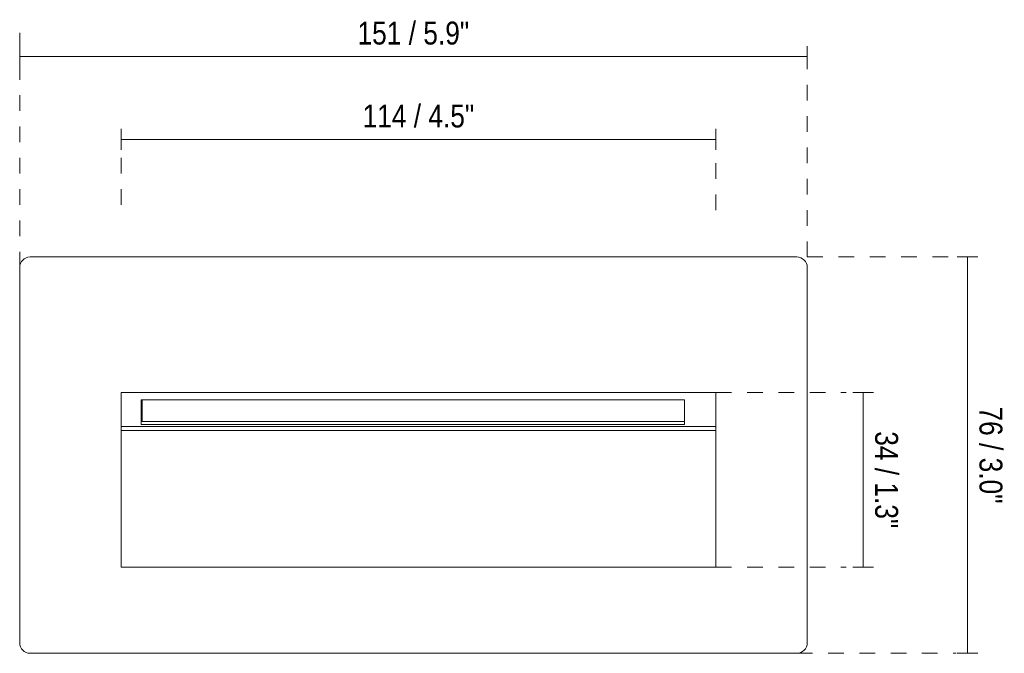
# Model space of a CAD drawing. Header units: millimetres. Extents: x -6655 to -5386, y 213 to 6679.
# Tile 1 of 4: x -6655 to -6466, y 262 to 384. Entities that reach past the tile are written whole.
import ezdxf

# ---------------------------------------------------------------- set-up
doc = ezdxf.new("R2010")
doc.units = ezdxf.units.MM
doc.linetypes.add('Dash', pattern=[6, 3, -3])
for name, color, linetype, lineweight in [('Cotas', 7, 'Continuous', 9), ('Cotas-2', 7, 'Continuous', 9), ('Luminarias', 7, 'Continuous', 20)]:
    doc.layers.add(name, color=color, linetype=linetype, lineweight=lineweight)
doc.layers.add('Lighthing Fixture Dim Grey Dash', color=7, linetype='Dash', lineweight=9, true_color=0xd2d2d2)
doc.styles.add('Arial Narrow', font='ARIALN.TTF', dxfattribs={"height": 4.4})
doc.dimstyles.new('FARO_-_2_2mm_Arial_Narrow_mm_Inch_Right', dxfattribs={"dimscale": 304.8, "dimtxt": 4.503096, "dimasz": 0, "dimexe": 0.006562, "dimexo": 0.0625, "dimgap": 0.003281, "dimtad": 1, "dimdec": 0, "dimzin": 0, "dimdsep": 46, "dimtxsty": 'Arial Narrow', "dimblk1": 'NONE', "dimblk2": 'NONE', "dimsah": 1, "dimcen": 0.09, "dimadec": 0, "dimazin": 0, "dimtfac": 1, "dimtdec": 4, "dimtix": 1, "dimtmove": 0, "dimatfit": 3, "dimfxl": 0.006562, "dimfxlon": 1, "dimtvp": 1, "dimtolj": 1, "dimtzin": 0, "dimarcsym": 2})

# ---------------------------------------------------------------- blocks, each defined once
blk = doc.blocks.new('70288 - 63490 PLAS-4 White recessed lamp-612560-Alzado_PDF')
at = {"layer": 'Luminarias'}
for p, q in [((-6505.99, 338), (-6653, 338)), ((-6655, 336), (-6655, 264)), ((-6504, 264), (-6504, 336)), ((-6635.53, 312), (-6635.53, 278.5)), ((-6521.52, 312), (-6635.53, 312)), ((-6521.52, 278.5), (-6521.52, 312)), ((-6631.7, 305.85), (-6631.7, 310.6)), ((-6631.7, 310.6), (-6527.5, 310.6)), ((-6631.5, 306.43), (-6631.5, 310.6)), ((-6527.5, 310.6), (-6527.5, 305.85)), ((-6631.5, 307.34), (-6631.7, 307.34)), ((-6527.5, 305.85), (-6631.7, 305.85)), ((-6631.5, 306.43), (-6527.5, 306.43)), ((-6521.52, 305.48), (-6635.53, 305.48)), ((-6521.52, 304.7), (-6635.53, 304.7)), ((-6635.53, 278.5), (-6521.52, 278.5)), ((-6653, 262), (-6505.99, 262))]:
    blk.add_line(p, q, dxfattribs=at)
for centre, start, end in [((-6653, 336), 90, 180), ((-6505.99, 336), 0, 90), ((-6653, 264), 180, 270), ((-6505.99, 264), 270, 360)]:
    blk.add_arc(centre, 2, start, end, dxfattribs=at)
blk = doc.blocks.new('DIMBLOCK1-Alzado_PDF')
at = {"layer": 'Cotas-2', "color": 251, "true_color": 0x5b5b5b}
for p, q in [((-6473.26, 338), (-6475.26, 338)), ((-6473.26, 262), (-6473.26, 338)), ((-6473.26, 338), (-6471.26, 338)), ((-6473.26, 262), (-6475.26, 262)), ((-6473.26, 262), (-6471.26, 262))]:
    blk.add_line(p, q, dxfattribs=at)
at = {"layer": 'Cotas-2', "color": 0, "insert": (-6466.57, 309.33), "char_height": 4.4, "width": 22.3868, "attachment_point": 1, "rotation": 270, "line_spacing_factor": 0.974696, "style": 'Arial Narrow'}
blk.add_mtext('76 / 3.0"', dxfattribs=at)
blk = doc.blocks.new('_None')
blk = doc.blocks.new('DIMBLOCK2-Alzado_PDF')
at = {"layer": 'Cotas-2', "color": 251, "true_color": 0x5b5b5b}
for p, q in [((-6655, 376.45), (-6655, 378.45)), ((-6504, 376.45), (-6504, 378.45)), ((-6655, 376.45), (-6504, 376.45)), ((-6655, 376.45), (-6655, 374.45)), ((-6504, 376.45), (-6504, 374.45))]:
    blk.add_line(p, q, dxfattribs=at)
at = {"layer": 'Cotas-2', "color": 0, "insert": (-6590.22, 383.14), "char_height": 4.4, "width": 25.732, "attachment_point": 1, "line_spacing_factor": 0.974696, "style": 'Arial Narrow'}
blk.add_mtext('151 / 5.9"', dxfattribs=at)
blk = doc.blocks.new('DIMBLOCK3-Alzado_PDF')
at = {"layer": 'Cotas-2', "color": 251, "true_color": 0x5b5b5b}
for p, q in [((-6635.53, 360.56), (-6635.53, 362.56)), ((-6521.52, 360.56), (-6521.52, 362.56)), ((-6635.53, 360.56), (-6521.52, 360.56)), ((-6635.53, 360.56), (-6635.53, 358.56)), ((-6521.52, 360.56), (-6521.52, 358.56))]:
    blk.add_line(p, q, dxfattribs=at)
at = {"layer": 'Cotas-2', "color": 0, "insert": (-6589.25, 367.24), "char_height": 4.4, "width": 25.732, "attachment_point": 1, "line_spacing_factor": 0.974696, "style": 'Arial Narrow'}
blk.add_mtext('114 / 4.5"', dxfattribs=at)
blk = doc.blocks.new('DIMBLOCK4-Alzado_PDF')
at = {"layer": 'Cotas-2', "color": 251, "true_color": 0x5b5b5b}
for p, q in [((-6493.26, 312), (-6495.26, 312)), ((-6493.26, 278.5), (-6493.26, 312)), ((-6493.26, 312), (-6491.26, 312)), ((-6493.26, 278.5), (-6495.26, 278.5)), ((-6493.26, 278.5), (-6491.26, 278.5))]:
    blk.add_line(p, q, dxfattribs=at)
at = {"layer": 'Cotas-2', "color": 0, "insert": (-6486.57, 304.58), "char_height": 4.4, "width": 22.3868, "attachment_point": 1, "rotation": 270, "line_spacing_factor": 0.974696, "style": 'Arial Narrow'}
blk.add_mtext('34 / 1.3"', dxfattribs=at)

msp = doc.modelspace()

# ---------------------------------------------------------------- linework, layer by layer
at = {"layer": 'Lighthing Fixture Dim Grey Dash'}
for p, q in [((-6655, 336), (-6655, 381)), ((-6504, 338), (-6504, 378)), ((-6521.52, 362), (-6521.52, 347)), ((-6635.53, 357), (-6635.53, 347)), ((-6504, 338), (-6475.43, 338)), ((-6521.52, 312), (-6496.52, 312)), ((-6521.52, 278.5), (-6496.52, 278.5)), ((-6505.99, 262), (-6475.43, 262))]:
    msp.add_line(p, q, dxfattribs=at)

# ---------------------------------------------------------------- block references
at = {"layer": 'Luminarias'}
msp.add_blockref('70288 - 63490 PLAS-4 White recessed lamp-612560-Alzado_PDF', (0, 0), dxfattribs=at)

# ---------------------------------------------------------------- dimensions: what is measured, and where the dimension line sits
at = {"layer": 'Cotas', "color": 251, "true_color": 0x5b5b5b}
for base, p1, p2, override, picture, middle in [((-6504, 376.45), (-6655, 374.45), (-6504, 374.45), {"dimpost": '<>', "dimfxl": 151}, 'DIMBLOCK2-Alzado_PDF', (-6579.5, 380.3)), ((-6521.52, 360.56), (-6635.53, 358.56), (-6521.52, 358.56), {"dimpost": '<>', "dimfxl": 114.004832}, 'DIMBLOCK3-Alzado_PDF', (-6578.52, 364.41))]:
    dim = msp.add_linear_dim(base=base, p1=p1, p2=p2, dimstyle='FARO_-_2_2mm_Arial_Narrow_mm_Inch_Right', override=override, dxfattribs=at)
    dim.commit()
    dim.dimension.update_dxf_attribs({"geometry": picture, "text_midpoint": middle})
for base, p1, p2, override, picture, middle in [((-6473.26, 338), (-6475.26, 262), (-6475.26, 338), {"dimtad": 4, "dimpost": '<>', "dimfxl": 76}, 'DIMBLOCK1-Alzado_PDF', (-6469.41, 300)), ((-6493.258397, 312), (-6495.258397, 278.499998), (-6495.258397, 312), {"dimtad": 4, "dimpost": '<>', "dimfxl": 33.500002}, 'DIMBLOCK4-Alzado_PDF', (-6489.410102, 295.249999))]:
    dim = msp.add_linear_dim(base=base, p1=p1, p2=p2, angle=90, dimstyle='FARO_-_2_2mm_Arial_Narrow_mm_Inch_Right', override=override, dxfattribs=at)
    dim.commit()
    dim.dimension.update_dxf_attribs({"geometry": picture, "text_midpoint": middle})

doc.saveas('drawing.dxf')
